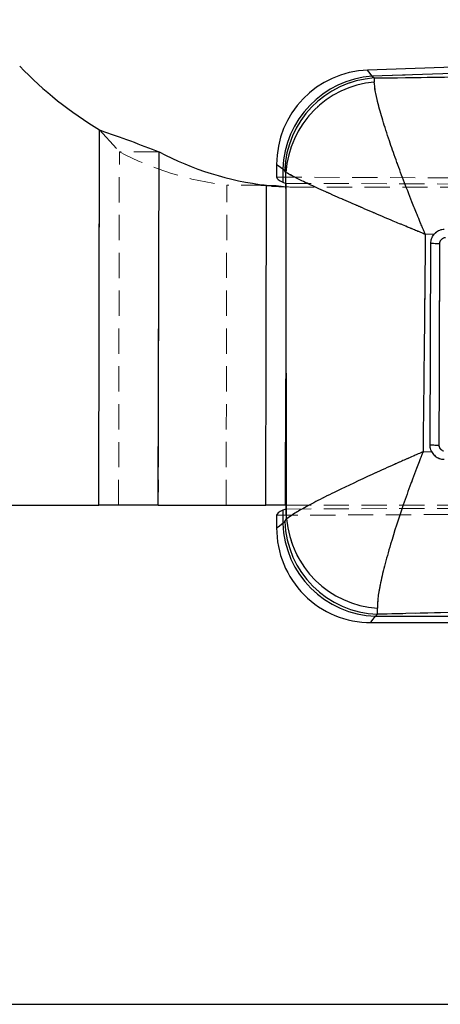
# Model space of a CAD drawing. Header units: millimetres. Extents: x 34 to 407, y 41 to 288.
# Tile 10 of 20: x 176 to 197, y 200 to 249. Entities that reach past the tile are written whole.
import ezdxf

# ---------------------------------------------------------------- set-up
doc = ezdxf.new("R2010")
doc.units = ezdxf.units.MM
doc.linetypes.add('HIDDEN', pattern=[1.905, 1.27, -0.635])
doc.layers.add('FORMATO', color=179, linetype='Continuous')
doc.styles.add('SLDTEXTSTYLE0', font='TXT', dxfattribs={"width": 0.75})
doc.dimstyles.new('SLDDIMSTYLE0', dxfattribs={"dimtxt": 3.5, "dimasz": 3.302, "dimexe": 0, "dimexo": 0.0625, "dimgap": 0.875, "dimtad": 1, "dimdec": 1, "dimlfac": 0.5, "dimrnd": 1e-09, "dimzin": 12, "dimdsep": 46, "dimtxsty": 'SLDTEXTSTYLE0', "dimsah": 1, "dimcen": 0.09, "dimadec": 0, "dimazin": 3, "dimtfac": 1, "dimtdec": 1, "dimtofl": 0, "dimtmove": 0, "dimatfit": 3, "dimfxl": 0, "dimfrac": 2, "dimtolj": 1, "dimtzin": 12, "dimarcsym": 0})

# ---------------------------------------------------------------- blocks, each defined once
blk = doc.blocks.new('_D_2')
at = {"layer": 'FORMATO'}
for p, q in [((48.428, 256.777), (48.428, 284.398)), ((271.887, 232.931), (271.887, 284.398)), ((48.428, 283.398), (271.887, 283.398))]:
    blk.add_line(p, q, dxfattribs=at)
for points in [[(48.428, 283.398), (51.73, 282.89), (51.73, 283.906)], [(271.887, 283.398), (268.585, 283.906), (268.585, 282.89)]]:
    blk.add_solid(points, dxfattribs=at)
at = {"layer": 'FORMATO', "insert": (143.452, 287.909), "char_height": 3.5, "attachment_point": 1, "style": 'SLDTEXTSTYLE0'}
blk.add_mtext('111,7', dxfattribs=at)
blk = doc.blocks.new('_D_3')
at = {"layer": 'FORMATO'}
for p, q in [((150.814, 270.299), (282.887, 270.299)), ((281.887, 270.299), (281.887, 199.879)), ((171.561, 199.879), (282.887, 199.879))]:
    blk.add_line(p, q, dxfattribs=at)
for points in [[(281.887, 270.299), (281.379, 266.997), (282.395, 266.997)], [(281.887, 199.879), (282.395, 203.181), (281.379, 203.181)]]:
    blk.add_solid(points, dxfattribs=at)
at = {"layer": 'FORMATO', "insert": (277.375, 228.721), "char_height": 3.5, "attachment_point": 1, "rotation": 90, "style": 'SLDTEXTSTYLE0'}
blk.add_mtext('35,2', dxfattribs=at)

msp = doc.modelspace()

# ---------------------------------------------------------------- linework, layer by layer
at = {"color": 7, "linetype": 'Continuous', "lineweight": 25}
for p, q in [((240.7566, 248.5625), (193.1775, 246.9016)), ((240.7675, 248.2503), (193.4203, 246.5975)), ((193.4203, 246.5975), (193.5131, 246.5079)), ((193.5131, 246.5079), (193.5191, 246.3061)), ((179.6339, 225.0064), (179.6746, 243.8914)), ((182.6339, 225.0044), (182.6723, 242.7879)), ((188.5986, 242.1601), (188.5986, 241.5173)), ((189.0038, 241.8385), (188.911, 241.9281)), ((188.911, 241.9281), (188.911, 241.2663)), ((189.0687, 241.7555), (189.0038, 241.8385)), ((187.9726, 241.105), (187.5339, 241.1059)), ((188.0521, 225.0062), (188.0868, 241.1067)), ((188.0868, 241.1067), (188.0956, 241.1047)), ((188.3314, 241.066), (189.0867, 241.0282)), ((188.5692, 241.1037), (189.0867, 241.0282)), ((188.911, 241.2663), (189.066, 241.2042)), ((189.066, 241.2042), (189.0658, 224.8084)), ((196.54, 238.6464), (196.0902, 238.6353)), ((196.3305, 228.0214), (196.3678, 238.1884)), ((195.9744, 227.688), (196.4052, 227.7046)), ((155.6222, 225.0067), (179.6339, 225.0064)), ((182.6339, 225.0044), (188.0521, 225.0062)), ((188.0609, 225.0062), (188.0521, 225.0062)), ((189.0521, 225.0063), (188.0565, 225.007)), ((189.0521, 225.0063), (188.5345, 225.0052)), ((189.0658, 224.8084), (188.9108, 224.7463)), ((188.9108, 224.7463), (188.9108, 224.0845)), ((189.0521, 225.0063), (189.0658, 225.0063)), ((188.5984, 224.4953), (188.5984, 223.8442)), ((188.9108, 224.0845), (189.0109, 224.1846)), ((189.0109, 224.1846), (189.1018, 224.3153)), ((228.4828, 220.3434), (193.6831, 219.5122)), ((193.6831, 219.5122), (193.6728, 219.821)), ((193.3427, 219.0998), (228.4828, 219.0994)), ((193.6831, 219.5122), (193.583, 219.4121)), ((193.583, 219.4121), (228.4828, 219.4117))]:
    msp.add_line(p, q, dxfattribs=at)
at = {"color": 7, "linetype": 'HIDDEN', "lineweight": 18}
for p, q in [((240.7675, 248.2503), (193.4203, 246.5975)), ((193.4203, 246.5975), (193.5131, 246.5079)), ((193.5191, 246.3061), (193.5131, 246.5079)), ((179.6339, 225.0064), (179.6746, 243.8914)), ((179.6746, 243.8914), (180.6723, 242.7922)), ((180.6339, 225.0087), (180.6723, 242.7922)), ((182.6723, 242.7879), (180.6723, 242.7922)), ((182.6339, 225.0044), (182.6723, 242.7879)), ((188.911, 241.9281), (188.911, 241.5159)), ((189.0038, 241.8385), (188.911, 241.9281)), ((188.5986, 241.5173), (242.3947, 241.2825)), ((189.0038, 241.8385), (189.0687, 241.7555)), ((189.066, 241.5153), (189.066, 241.2042)), ((186.0521, 225.0105), (186.0868, 241.111)), ((188.0868, 241.1067), (186.0868, 241.111)), ((186.0868, 241.111), (186.1131, 241.109)), ((188.0956, 241.1047), (186.1131, 241.109)), ((187.5339, 241.1059), (188.3314, 241.066)), ((187.5339, 241.1059), (189.0867, 241.0282)), ((188.0521, 225.0062), (188.0868, 241.1067)), ((189.0521, 225.0063), (189.0867, 241.0282)), ((189.0658, 231.3663), (189.0867, 241.0282)), ((189.066, 241.2042), (243.0746, 240.9849)), ((240.0224, 241.0057), (190.0224, 241.0063)), ((196.0902, 238.6353), (196.54, 238.6464)), ((196.5217, 238.6246), (196.6553, 238.7438)), ((196.4052, 227.7046), (195.9744, 227.688)), ((196.4385, 227.6593), (196.3643, 227.811)), ((196.8475, 227.3417), (196.7961, 227.3657)), ((189.0658, 224.8084), (260.2584, 225.0957)), ((180.6339, 225.0087), (186.0521, 225.0105)), ((180.6339, 225.0087), (182.6339, 225.0044)), ((186.0521, 225.0105), (188.0521, 225.0062)), ((186.0784, 225.0105), (186.0521, 225.0105)), ((188.0609, 225.0062), (186.0784, 225.0105)), ((188.0565, 225.007), (187.4992, 225.0074)), ((187.9379, 225.0065), (187.4992, 225.0074)), ((189.0521, 225.0063), (187.4992, 225.0074)), ((260.144, 224.8058), (188.5984, 224.4953)), ((189.0658, 225.0063), (240.0222, 225.0057)), ((189.0658, 224.8084), (189.0658, 224.4973)), ((188.9108, 224.4966), (188.9108, 224.0845)), ((188.9108, 224.0845), (189.0109, 224.1846)), ((189.1018, 224.3153), (189.0109, 224.1846)), ((193.6831, 219.5122), (193.6728, 219.821)), ((193.6831, 219.5122), (193.583, 219.4121)), ((193.583, 219.4121), (228.4828, 219.4117))]:
    msp.add_line(p, q, dxfattribs=at)
at = {"color": 8, "linetype": 'Continuous', "lineweight": 25}
msp.add_line((189.0521, 225.0063), (189.0658, 231.3663), dxfattribs=at)
at = {"color": 8, "linetype": 'Continuous', "lineweight": 25, "flags": 128}
for points in [[(193.4203, 246.5975), (193.2383, 246.8254), (193.1775, 246.9016), (193.1775, 246.9016)], [(188.5986, 242.1601), (188.6769, 242.102), (188.911, 241.9281)], [(188.9108, 224.0845), (188.6767, 223.9044), (188.5984, 223.8442), (188.5984, 223.8442)], [(193.3427, 219.0998), (193.4029, 219.178), (193.583, 219.4121)]]:
    msp.add_lwpolyline(points, dxfattribs=at)
at = {"color": 7, "linetype": 'HIDDEN', "lineweight": 18, "flags": 128}
for points in [[(193.1775, 246.9016), (193.2383, 246.8254), (193.4203, 246.5975)], [(188.911, 241.9281), (188.6769, 242.102), (188.5986, 242.1601), (188.5986, 242.1601)], [(188.5984, 223.8442), (188.6767, 223.9044), (188.9108, 224.0845)], [(193.583, 219.4121), (193.4029, 219.178), (193.3427, 219.0998), (193.3427, 219.0998)]]:
    msp.add_lwpolyline(points, dxfattribs=at)
at = {"color": 7, "linetype": 'Continuous', "lineweight": 25, "flags": 128}
for points in [[(188.0956, 241.1047), (188.1519, 241.1046), (188.2091, 241.1045), (188.2672, 241.1043), (188.3261, 241.1042), (188.3859, 241.1041), (188.4464, 241.104), (188.5075, 241.1038), (188.5692, 241.1037)], [(188.5345, 225.0052), (188.4727, 225.0053), (188.4116, 225.0054), (188.3512, 225.0056), (188.2914, 225.0057), (188.2325, 225.0058), (188.1743, 225.0059), (188.1171, 225.0061), (188.0609, 225.0062)]]:
    msp.add_lwpolyline(points, dxfattribs=at)
at = {"color": 7, "linetype": 'Continuous', "lineweight": 25}
for centre, radius, start, end in [((190.0226, 261.0063), 20, 224.05041, 238.84196), ((193.343, 242.1601), 4.7444, 91.81333, 180.17215), ((193.7508, 241.7663), 4.8425, 93.91411, 178.08449), ((193.8436, 241.6766), 4.8425, 93.91426, 178.08434), ((193.9477, 241.4354), 4.8895, 95.02855, 176.24711), ((189.9084, 256.5334), 15.5338, 242.23602, 263.26585), ((196.7502, 250.1353), 11.953, 268.16702, 270.34984), ((193.7519, 224.2533), 4.8441, 181.99735, 268.00125), ((193.852, 224.3534), 4.8441, 181.99735, 268.00124), ((193.99, 224.7153), 4.9045, 184.67826, 266.29183), ((193.3428, 223.8442), 4.7444, 179.79584, 270.17829)]:
    msp.add_arc(centre, radius, start, end, dxfattribs=at)
at = {"color": 7, "linetype": 'HIDDEN', "lineweight": 18}
for centre, radius, start, end in [((193.7508, 241.7663), 4.8425, 93.91411, 178.08449), ((193.8436, 241.6766), 4.8425, 93.91426, 178.08434), ((193.9477, 241.4354), 4.8895, 95.02855, 176.24711), ((187.9084, 256.5377), 15.5338, 242.23602, 263.26585), ((190.0226, 261.0063), 20, 267.3177, 269.9993), ((196.7502, 250.1344), 11.9522, 268.16694, 270.34991), ((193.7519, 224.2533), 4.8441, 181.99735, 268.00125), ((193.852, 224.3534), 4.8441, 181.99735, 268.00124), ((193.99, 224.7153), 4.9045, 184.67826, 266.29183)]:
    msp.add_arc(centre, radius, start, end, dxfattribs=at)
at = {"color": 7, "linetype": 'Continuous', "lineweight": 25}
for centre, major_axis, start_param, end_param in [((209.1575, 241.4276), (20.5589, -0.0902), 3.1418985, 3.3164315), ((209.1573, 224.5845), (20.5589, 0.0897), 2.9667539, 3.1412868)]:
    msp.add_ellipse(centre, major_axis=major_axis, ratio=0.0699281, start_param=start_param, end_param=end_param, dxfattribs=at)
for points, knots in [([(193.5131, 246.5079), (195.616, 246.5363), (209.6301, 246.7255), (223.6389, 246.9069), (235.5455, 247.0611)], [0, 0, 0, 0, 0.1500621, 1, 1, 1, 1]), ([(196.0902, 238.6353), (196.0868, 238.6433), (196.0829, 238.6527), (196.0756, 238.6699), (196.0671, 238.6901), (196.0516, 238.7268), (196.0271, 238.785), (195.9871, 238.8802), (195.9219, 239.0361), (195.8155, 239.2921), (195.6417, 239.7152), (195.5033, 240.058), (195.2721, 240.6394), (194.9897, 241.3633), (194.6064, 242.3976), (194.2475, 243.4235), (193.9328, 244.4038), (193.698, 245.2456), (193.5535, 245.8976), (193.5306, 246.17), (193.5191, 246.3061)], [0, 0, 0, 0, 0.00240236, 0.00281713, 0.0051704, 0.00845857, 0.01383868, 0.02264277, 0.03705941, 0.06070849, 0.09968172, 0.1647354, 0.16490807, 0.27775147, 0.38923423, 0.50069982, 0.63359852, 0.76644647, 0.88323798, 1, 1, 1, 1]), ([(179.6746, 243.8914), (180.2007, 243.7074), (181.2528, 243.3395), (182.1991, 242.9718), (182.6723, 242.7879)], [0, 0, 0, 0, 0.5000002, 1, 1, 1, 1]), ([(189.1018, 224.3153), (189.0955, 227.2154), (189.0828, 233.0287), (189.0734, 238.8422), (189.0687, 241.7555)], [0, 0, 0, 0, 0.4988865, 1, 1, 1, 1]), ([(196.0902, 238.6353), (196.0822, 238.6386), (196.0728, 238.6425), (196.0556, 238.6495), (196.0355, 238.6578), (195.9989, 238.6729), (195.9408, 238.6968), (195.8459, 238.7358), (195.6908, 238.7998), (195.4367, 238.9048), (195.0188, 239.0782), (194.6826, 239.2188), (194.1152, 239.4565), (193.4147, 239.753), (192.4328, 240.175), (191.4795, 240.5929), (190.5955, 240.9911), (189.8703, 241.3316), (189.3444, 241.5936), (189.1606, 241.7015), (189.0687, 241.7555)], [0, 0, 0, 0, 0.0024023, 0.0028171, 0.0051724, 0.0084614, 0.013842, 0.0226472, 0.0370655, 0.0607152, 0.0996875, 0.1647349, 0.1649415, 0.2777883, 0.3892531, 0.5007007, 0.6336, 0.7664487, 0.883239, 1, 1, 1, 1]), ([(196.0902, 238.6353), (196.0724, 236.7903), (196.0371, 233.1411), (195.9951, 229.4921), (195.9744, 227.688)], [0, 0, 0, 0, 0.5056109, 1, 1, 1, 1]), ([(196.3678, 238.1884), (196.3758, 238.2669), (196.3917, 238.4239), (196.4774, 238.5724), (196.5338, 238.6392), (196.54, 238.6464)], [0, 0, 0, 0, 0.471341, 0.942643, 1, 1, 1, 1]), ([(197.0433, 238.888), (196.9645, 238.877), (196.807, 238.8551), (196.6392, 238.7511), (196.5623, 238.67), (196.54, 238.6464)], [0, 0, 0, 0, 0.4148331, 0.829771, 1, 1, 1, 1]), ([(196.8231, 238.1825), (196.8265, 238.2157), (196.8332, 238.2821), (196.8842, 238.3705), (196.959, 238.4374), (197.0381, 238.4711), (197.0887, 238.4761), (197.1064, 238.4779)], [0, 0, 0, 0, 0.2199265, 0.4397663, 0.6600373, 0.8815082, 1, 1, 1, 1]), ([(196.7921, 228.0161), (196.7929, 228.2867), (196.797, 229.6399), (196.8072, 233.0287), (196.8168, 236.1469), (196.8231, 238.1825)], [0, 0, 0, 0, 0.079865, 0.3993268, 1, 1, 1, 1]), ([(196.4052, 227.7046), (196.3911, 227.7355), (196.3456, 227.8351), (196.3367, 227.9454), (196.3305, 228.0214)], [0, 0, 0, 0, 0.3101013, 1, 1, 1, 1]), ([(196.7921, 228.0161), (196.7624, 228.0161), (196.7139, 228.0161), (196.6207, 228.0164), (196.517, 228.0172), (196.414, 228.0185), (196.344, 228.0204), (196.335, 228.0211), (196.3305, 228.0214)], [0, 0, 0, 0, 0.1288122, 0.2104772, 0.4078637, 0.6052473, 0.8026236, 1, 1, 1, 1]), ([(197.0107, 227.7277), (196.9792, 227.7398), (196.9162, 227.764), (196.8442, 227.8376), (196.7995, 227.9248), (196.7944, 227.9872), (196.7921, 228.0161)], [0, 0, 0, 0, 0.2599325, 0.5199692, 0.7787236, 1, 1, 1, 1]), ([(195.9744, 227.688), (195.9664, 227.6846), (195.9572, 227.6806), (195.9433, 227.6746), (195.9282, 227.6681), (195.8998, 227.6558), (195.8522, 227.6352), (195.774, 227.6014), (195.646, 227.5459), (195.436, 227.4545), (195.0906, 227.3034), (194.7406, 227.1488), (194.152, 226.8867), (193.0842, 226.4042), (191.7881, 225.7941), (190.6505, 225.2263), (189.9121, 224.8327), (189.3794, 224.5212), (189.1943, 224.3839), (189.1018, 224.3153)], [0, 0, 0, 0, 0.0024272, 0.0028189, 0.0042844, 0.007027, 0.0115252, 0.0189043, 0.0310156, 0.0509161, 0.0837229, 0.1382934, 0.1609328, 0.2713667, 0.4876099, 0.6247272, 0.7617872, 0.8809103, 1, 1, 1, 1]), ([(195.9744, 227.688), (195.9712, 227.6799), (195.9675, 227.6706), (195.9619, 227.6563), (195.9558, 227.6411), (195.9445, 227.6122), (195.9253, 227.5636), (195.894, 227.4838), (195.8428, 227.3527), (195.7592, 227.1371), (195.6224, 226.7804), (195.4859, 226.417), (195.2586, 225.8009), (194.8534, 224.6661), (194.3892, 223.2361), (194.0188, 221.9126), (193.8072, 221.0014), (193.686, 220.2861), (193.6772, 219.976), (193.6728, 219.821)], [0, 0, 0, 0, 0.0024277, 0.0028193, 0.0042719, 0.007009, 0.0115, 0.0188713, 0.0309751, 0.0508715, 0.0836878, 0.1383044, 0.1606144, 0.2709983, 0.4876225, 0.6247317, 0.7617832, 0.8809082, 1, 1, 1, 1]), ([(196.4052, 227.7046), (196.4478, 227.6371), (196.5329, 227.5022), (196.736, 227.3691), (196.9124, 227.3199), (197.0133, 227.3172), (197.0356, 227.3166)], [0, 0, 0, 0, 0.3043727, 0.6087292, 0.9135753, 1, 1, 1, 1]), ([(182.6339, 225.0044), (182.1603, 225.0047), (181.2133, 225.0052), (180.1603, 225.006), (179.6339, 225.0064)], [0, 0, 0, 0, 0.4999999, 1, 1, 1, 1])]:
    msp.add_open_spline(points, degree=3, knots=knots, dxfattribs=at)
at = {"color": 7, "linetype": 'HIDDEN', "lineweight": 18}
for points, knots in [([(235.5455, 247.0611), (223.6389, 246.9069), (209.6301, 246.7255), (195.616, 246.5363), (193.5131, 246.5079)], [0, 0, 0, 0, 0.8499379, 1, 1, 1, 1]), ([(193.5191, 246.3061), (193.5306, 246.17), (193.5535, 245.8976), (193.698, 245.2456), (193.9328, 244.4038), (194.2475, 243.4235), (194.6064, 242.3976), (194.9897, 241.3633), (195.2721, 240.6394), (195.5033, 240.058), (195.6417, 239.7152), (195.8155, 239.2921), (195.9219, 239.0361), (195.9871, 238.8802), (196.0271, 238.785), (196.0516, 238.7268), (196.0671, 238.6901), (196.0756, 238.6699), (196.0829, 238.6527), (196.0868, 238.6433), (196.0902, 238.6353)], [0, 0, 0, 0, 0.11676202, 0.23355353, 0.36640148, 0.49930018, 0.61076577, 0.72224853, 0.83509193, 0.8352646, 0.90031828, 0.93929151, 0.96294059, 0.97735723, 0.98616132, 0.99154143, 0.9948296, 0.99718287, 0.99759764, 1, 1, 1, 1]), ([(189.0687, 241.7555), (189.1606, 241.7015), (189.3444, 241.5936), (189.8703, 241.3316), (190.5955, 240.9911), (191.4795, 240.5929), (192.4328, 240.175), (193.4147, 239.753), (194.1152, 239.4565), (194.6826, 239.2188), (195.0188, 239.0782), (195.4367, 238.9048), (195.6908, 238.7998), (195.8459, 238.7358), (195.9408, 238.6968), (195.9989, 238.6729), (196.0355, 238.6578), (196.0556, 238.6495), (196.0728, 238.6425), (196.0822, 238.6386), (196.0902, 238.6353)], [0, 0, 0, 0, 0.116761, 0.2335513, 0.3664, 0.4992993, 0.6107469, 0.7222117, 0.8350585, 0.8352651, 0.9003125, 0.9392848, 0.9629345, 0.9773528, 0.986158, 0.9915386, 0.9948276, 0.9971829, 0.9975977, 1, 1, 1, 1]), ([(189.0687, 241.7555), (189.0734, 238.8422), (189.0828, 233.0287), (189.0955, 227.2154), (189.1018, 224.3153)], [0, 0, 0, 0, 0.5011135, 1, 1, 1, 1]), ([(195.9744, 227.688), (195.9951, 229.4921), (196.0371, 233.1411), (196.0724, 236.7903), (196.0902, 238.6353)], [0, 0, 0, 0, 0.4943891, 1, 1, 1, 1]), ([(197.1064, 238.4779), (197.0887, 238.4761), (197.0381, 238.4711), (196.959, 238.4374), (196.8842, 238.3705), (196.8332, 238.2821), (196.8265, 238.2157), (196.8231, 238.1825)], [0, 0, 0, 0, 0.1184916, 0.3399622, 0.5602329, 0.7800724, 1, 1, 1, 1]), ([(196.8231, 238.1825), (196.8223, 237.9118), (196.8181, 236.5586), (196.8076, 233.1697), (196.7982, 230.0516), (196.7921, 228.0161)], [0, 0, 0, 0, 0.0798649, 0.3993267, 1, 1, 1, 1]), ([(196.7921, 228.0161), (196.7624, 228.0161), (196.7139, 228.0161), (196.6207, 228.0164), (196.517, 228.0172), (196.414, 228.0185), (196.344, 228.0204), (196.335, 228.0211), (196.3305, 228.0214)], [0, 0, 0, 0, 0.1288123, 0.2104773, 0.4078638, 0.6052484, 0.8026235, 1, 1, 1, 1]), ([(196.7921, 228.0161), (196.7944, 227.9872), (196.7995, 227.9248), (196.8442, 227.8376), (196.9162, 227.764), (196.9792, 227.7398), (197.0107, 227.7277)], [0, 0, 0, 0, 0.2212764, 0.4800308, 0.7400675, 1, 1, 1, 1]), ([(189.1018, 224.3153), (189.1943, 224.3839), (189.3794, 224.5212), (189.9121, 224.8327), (190.6505, 225.2263), (191.7881, 225.7941), (193.0842, 226.4042), (194.152, 226.8867), (194.7406, 227.1488), (195.0906, 227.3034), (195.436, 227.4545), (195.646, 227.5459), (195.774, 227.6014), (195.8522, 227.6352), (195.8998, 227.6558), (195.9282, 227.6681), (195.9433, 227.6746), (195.9572, 227.6806), (195.9664, 227.6846), (195.9744, 227.688)], [0, 0, 0, 0, 0.1190897, 0.2382128, 0.3752728, 0.5123901, 0.7286333, 0.8390672, 0.8617066, 0.9162771, 0.9490839, 0.9689844, 0.9810957, 0.9884748, 0.992973, 0.9957156, 0.9971811, 0.9975728, 1, 1, 1, 1]), ([(193.6728, 219.821), (193.6772, 219.976), (193.686, 220.2861), (193.8072, 221.0014), (194.0188, 221.9126), (194.3892, 223.2361), (194.8534, 224.6661), (195.2586, 225.8009), (195.4859, 226.417), (195.6224, 226.7804), (195.7592, 227.1371), (195.8428, 227.3527), (195.894, 227.4838), (195.9253, 227.5636), (195.9445, 227.6122), (195.9558, 227.6411), (195.9619, 227.6563), (195.9675, 227.6706), (195.9712, 227.6799), (195.9744, 227.688)], [0, 0, 0, 0, 0.1190918, 0.2382168, 0.3752683, 0.5123775, 0.7290017, 0.8393856, 0.8616956, 0.9163122, 0.9491285, 0.9690249, 0.9811287, 0.9885, 0.992991, 0.9957281, 0.9971807, 0.9975723, 1, 1, 1, 1]), ([(193.6831, 219.5122), (194.1969, 219.5249), (205.7902, 219.8101), (217.3936, 220.0828), (228.4828, 220.3434)], [0, 0, 0, 0, 0.0443182, 1, 1, 1, 1])]:
    msp.add_open_spline(points, degree=3, knots=knots, dxfattribs=at)

# ---------------------------------------------------------------- dimensions: what is measured, and where the dimension line sits
at = {"layer": 'FORMATO'}
dim = msp.add_linear_dim(base=(271.8866, 283.3977), p1=(48.4279, 255.7769), p2=(271.8866, 231.9308), dimstyle='SLDDIMSTYLE0', dxfattribs=at)
dim.commit()
dim.dimension.update_dxf_attribs({"geometry": '_D_2', "text_midpoint": (149.2711, 283.3977), "dimtype": 160})
dim = msp.add_linear_dim(base=(281.8868, 199.879), p1=(149.814, 270.2994), p2=(170.561, 199.879), angle=90, dimstyle='SLDDIMSTYLE0', dxfattribs=at)
dim.commit()
dim.dimension.update_dxf_attribs({"geometry": '_D_3', "text_midpoint": (281.8868, 233.247), "dimtype": 160})

doc.saveas('drawing.dxf')
